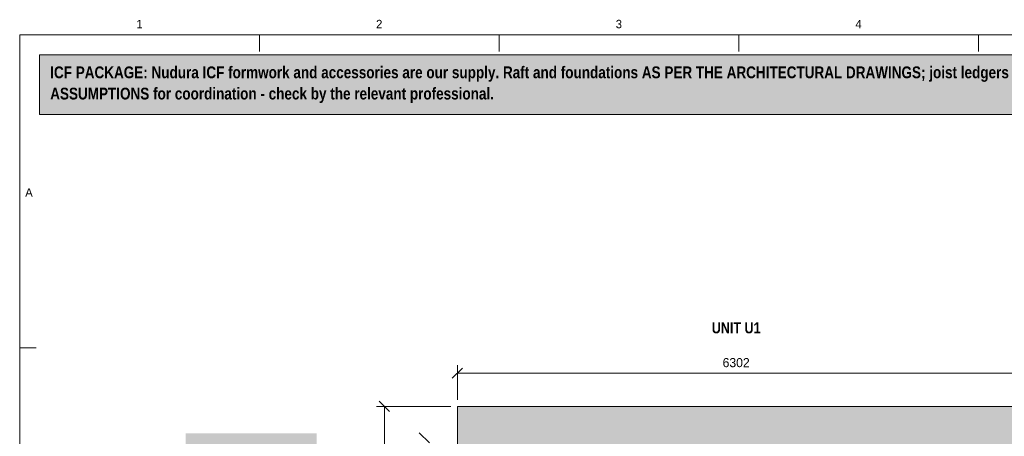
# Model space of a CAD drawing. Header units: millimetres. Extents: x 17 to 413, y 4 to 292.
# Tile 5 of 9: x 20 to 168, y 230 to 292. Entities that reach past the tile are written whole.
import ezdxf
from ezdxf.enums import TextEntityAlignment as Align

# ---------------------------------------------------------------- set-up
doc = ezdxf.new("R2010")
doc.units = ezdxf.units.MM
for name, color, linetype in [('FILL-LIGHT', 7, 'Continuous'), ('FILL-WHITE', 7, 'Continuous'), ('LINE-GREY', 7, 'Continuous'), ('LINE-INK', 7, 'Continuous'), ('LINE-RED', 7, 'Continuous'), ('TEXT-INK', 7, 'Continuous'), ('TEXT-STEEL_GREY', 7, 'Continuous'), ('TEXT-TLS_BLUE', 7, 'Continuous')]:
    doc.layers.add(name, color=color, linetype=linetype)
doc.styles.add('OpenSansCondensed-Bold', font='OpenSansCondensed-Bold.ttf')

msp = doc.modelspace()

# ---------------------------------------------------------------- hatches: boundary and pattern name
at = {"layer": 'FILL-LIGHT', "true_color": 0xdedee0}
h = msp.add_hatch(color=256, dxfattribs=at)
h.dxf.hatch_style = 1
h.paths.add_polyline_path([(85.97, 234.03), (85.97, 234.03), (254.03, 234.03), (254.03, 234.03), (254.03, 234.03), (254.03, 127.47), (254.03, 127.47), (254.03, 127.47), (85.97, 127.47), (85.97, 127.47), (85.97, 127.47), (85.97, 234.03)])
h.paths.add_polyline_path([(171.91, 132.22), (171.91, 132.22), (171.91, 132.22), (171.91, 132.22), (171.91, 132.22), (171.91, 132.22), (171.91, 132.22), (171.91, 132.22), (171.91, 132.22), (171.91, 132.22), (171.91, 132.22), (171.91, 132.22), (171.91, 132.21), (171.91, 132.21), (171.91, 132.21), (171.91, 132.21), (171.91, 132.21), (249.28, 132.21), (249.28, 132.21), (249.28, 132.21), (249.28, 132.21), (249.28, 132.21), (249.28, 132.22), (249.28, 132.22), (249.28, 132.22), (249.28, 132.22), (249.28, 132.22), (249.28, 132.22), (249.28, 132.22), (249.29, 132.22), (249.29, 132.22), (249.29, 132.22), (249.29, 132.22), (249.29, 132.22), (249.29, 229.28), (249.29, 229.28), (249.29, 229.28), (249.29, 229.28), (249.29, 229.28), (249.28, 229.28), (249.28, 229.28), (249.28, 229.28), (249.28, 229.28), (249.28, 229.28), (249.28, 229.28), (249.28, 229.28), (249.28, 229.29), (249.28, 229.29), (249.28, 229.29), (249.28, 229.29), (249.28, 229.29), (171.91, 229.29), (171.91, 229.29), (171.91, 229.29), (171.91, 229.29), (171.91, 229.29), (171.91, 229.28), (171.91, 229.28), (171.91, 229.28), (171.91, 229.28), (171.91, 229.28), (171.91, 229.28), (171.91, 229.28), (171.91, 229.28), (171.91, 229.28), (171.91, 229.28), (171.91, 229.28), (171.91, 229.28)], flags=0)
h.paths.add_polyline_path([(168.09, 132.21), (168.09, 132.21), (168.09, 132.21), (168.09, 132.21), (168.09, 132.21), (168.09, 132.22), (168.09, 132.22), (168.09, 132.22), (168.09, 132.22), (168.09, 132.22), (168.09, 132.22), (168.09, 132.22), (168.09, 132.22), (168.09, 132.22), (168.09, 132.22), (168.09, 132.22), (168.09, 132.22), (168.09, 229.28), (168.09, 229.28), (168.09, 229.28), (168.09, 229.28), (168.09, 229.28), (168.09, 229.28), (168.09, 229.28), (168.09, 229.28), (168.09, 229.28), (168.09, 229.28), (168.09, 229.28), (168.09, 229.28), (168.09, 229.29), (168.09, 229.29), (168.09, 229.29), (168.09, 229.29), (168.09, 229.29), (90.72, 229.29), (90.72, 229.29), (90.72, 229.29), (90.72, 229.29), (90.72, 229.29), (90.72, 229.28), (90.72, 229.28), (90.72, 229.28), (90.72, 229.28), (90.72, 229.28), (90.72, 229.28), (90.72, 229.28), (90.71, 229.28), (90.71, 229.28), (90.71, 229.28), (90.71, 229.28), (90.71, 229.28), (90.71, 132.22), (90.71, 132.22), (90.71, 132.22), (90.71, 132.22), (90.71, 132.22), (90.72, 132.22), (90.72, 132.22), (90.72, 132.22), (90.72, 132.22), (90.72, 132.22), (90.72, 132.22), (90.72, 132.22), (90.72, 132.21), (90.72, 132.21), (90.72, 132.21), (90.72, 132.21), (90.72, 132.21)], flags=0)
at = {"layer": 'FILL-WHITE', "true_color": 0xfff5f0}
h = msp.add_hatch(color=256, dxfattribs=at)
h.dxf.hatch_style = 1
h.paths.add_polyline_path([(23, 278), (307, 278), (307, 287), (23, 287)])
at = {"layer": 'FILL-WHITE', "true_color": 0xffffff}
h = msp.add_hatch(color=256, dxfattribs=at)
h.dxf.hatch_style = 1
h.paths.add_polyline_path([(45.04, 221.95), (64.77, 221.95), (64.77, 229.98), (45.04, 229.98)])

# ---------------------------------------------------------------- linework, layer by layer
at = {"layer": 'LINE-GREY', "lineweight": 5}
msp.add_lwpolyline([(85.97, 234.03), (85.97, 234.03), (254.03, 234.03), (254.03, 234.03), (254.03, 234.03), (254.03, 127.47), (254.03, 127.47), (254.03, 127.47), (85.97, 127.47), (85.97, 127.47), (85.97, 127.47), (85.97, 234.03)], close=True, dxfattribs=at)
at = {"layer": 'LINE-INK', "lineweight": 5}
for p, q in [((56.12, 290), (56.12, 287.5)), ((92.25, 290), (92.25, 287.5)), ((128.38, 290), (128.38, 287.5)), ((164.5, 290), (164.5, 287.5)), ((20, 242.83), (22.5, 242.83)), ((85.2, 238.25), (86.75, 239.8)), ((85.97, 235.03), (85.97, 240.23)), ((85.97, 239.03), (254.03, 239.03)), ((75.75, 233.25), (74.2, 234.8)), ((84.97, 234.03), (73.77, 234.03)), ((74.97, 127.47), (74.97, 234.03)), ((81.75, 228.51), (80.2, 230.06))]:
    msp.add_line(p, q, dxfattribs=at)
msp.add_lwpolyline([(20, 7), (413, 7), (413, 290), (20, 290)], close=True, dxfattribs=at)
at = {"layer": 'LINE-RED', "lineweight": 5}
msp.add_lwpolyline([(23, 278), (307, 278), (307, 287), (23, 287)], close=True, dxfattribs=at)

# ---------------------------------------------------------------- texts
at = {"layer": 'TEXT-INK', "style": 'OpenSansCondensed-Bold'}
for s, p in [('ICF PACKAGE: Nudura ICF formwork and accessories are our supply. Raft and foundations AS PER THE ARCHITECTURAL DRAWINGS; joist ledgers by the engineer. Floors, stairs, partitions, roof and joinery are drawn as DESIGN', (24.6, 283.47)), ('ASSUMPTIONS for coordination - check by the relevant professional.', (24.6, 280.27))]:
    msp.add_text(s, height=1.778, dxfattribs=at).set_placement(p)
at = {"layer": 'TEXT-INK'}
msp.add_text('6302', height=1.372, dxfattribs=at).set_placement((127.99, 239.93), align=Align.CENTER)
at = {"layer": 'TEXT-STEEL_GREY'}
for s, p in [('1', (38.06, 291)), ('2', (74.19, 291)), ('3', (110.31, 291)), ('4', (146.44, 291)), ('A', (21.4, 265.62))]:
    msp.add_text(s, height=1.27, dxfattribs=at).set_placement(p, align=Align.CENTER)
at = {"layer": 'TEXT-TLS_BLUE', "style": 'OpenSansCondensed-Bold'}
msp.add_text('UNIT U1', height=1.651, dxfattribs=at).set_placement((127.99, 245.03), align=Align.CENTER)

doc.saveas('drawing.dxf')
